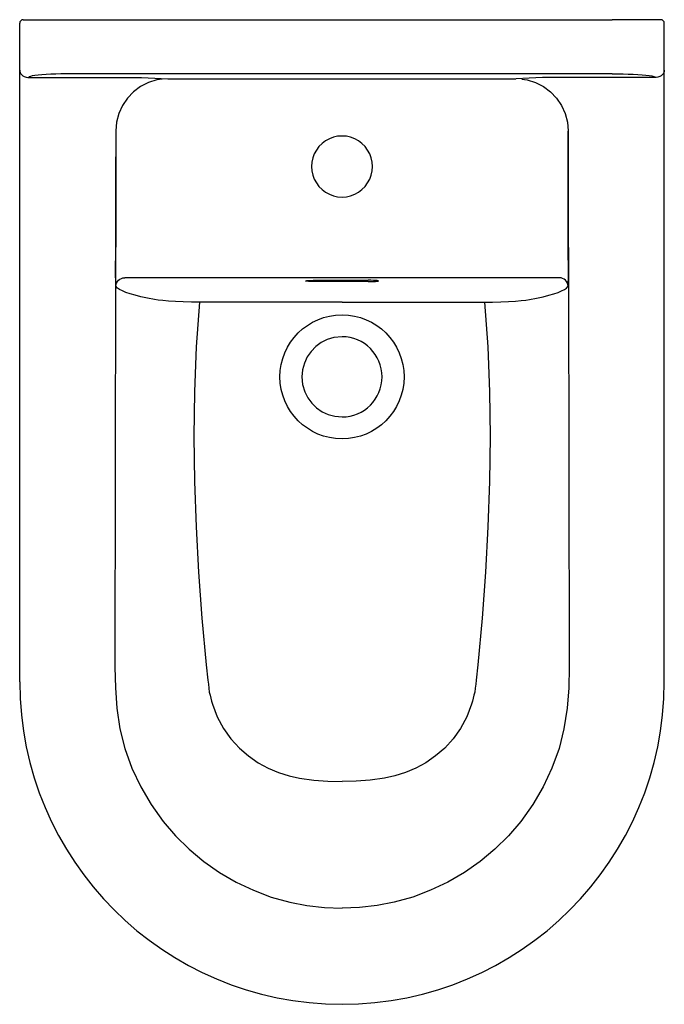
# Model space of a CAD drawing. Header units: millimetres. Extents: x 188.08 to 188.45, y 160.875 to 161.44.
import ezdxf

# ---------------------------------------------------------------- set-up
doc = ezdxf.new("R2010")
doc.units = ezdxf.units.MM
doc.layers.add('SANINDUSA', color=3, linetype='Continuous')

msp = doc.modelspace()

# ---------------------------------------------------------------- linework, layer by layer
at = {"layer": 'SANINDUSA'}
for p, q in [((188.08031, 161.41178), (188.08031, 161.438)), ((188.08231, 161.44), (188.11031, 161.44)), ((188.11031, 161.44), (188.42031, 161.44)), ((188.44831, 161.44), (188.42031, 161.44)), ((188.45031, 161.41178), (188.45031, 161.438)), ((188.08031, 161.41108), (188.08031, 161.41178)), ((188.08031, 161.06), (188.08031, 161.41108)), ((188.45031, 161.41108), (188.45031, 161.41178)), ((188.45031, 161.06), (188.45031, 161.41108)), ((188.08533, 161.4069), (188.14185, 161.4069)), ((188.42031, 161.40899), (188.11031, 161.40899)), ((188.16548, 161.40597), (188.36513, 161.40597)), ((188.44528, 161.4069), (188.38876, 161.4069)), ((188.39005, 161.29195), (188.14057, 161.29195)), ((188.25031, 161.29048), (188.28031, 161.29048)), ((188.28031, 161.28975), (188.25031, 161.28975))]:
    msp.add_line(p, q, dxfattribs=at)
at = {"layer": 'SANINDUSA', "flags": 128}
for points in [[(188.08031, 161.41108), (188.08039, 161.41034), (188.08062, 161.40962), (188.081, 161.40895), (188.08152, 161.40835), (188.08216, 161.40783), (188.0829, 161.40742)], [(188.45031, 161.41108), (188.45023, 161.41034), (188.44999, 161.40962), (188.44961, 161.40895), (188.44909, 161.40835), (188.44845, 161.40783), (188.44772, 161.40742)], [(188.0829, 161.40742), (188.08411, 161.40702), (188.08502, 161.40691), (188.08532, 161.4069)], [(188.11031, 161.40899), (188.10714, 161.40897), (188.10402, 161.40892), (188.101, 161.40883), (188.09814, 161.40871), (188.09546, 161.40856), (188.09303, 161.40838), (188.09088, 161.40818), (188.08904, 161.40795), (188.08755, 161.40771), (188.08642, 161.40745), (188.08568, 161.40718), (188.08533, 161.4069)], [(188.16212, 161.40592), (188.15897, 161.4054), (188.15416, 161.40391), (188.14967, 161.40163), (188.14562, 161.39861), (188.14213, 161.39495), (188.1393, 161.39074), (188.13722, 161.38612), (188.13594, 161.38121), (188.13551, 161.37615)], [(188.14185, 161.4069), (188.146, 161.40687), (188.15014, 161.40678), (188.15411, 161.40665), (188.15793, 161.40649), (188.16539, 161.4061), (188.16541, 161.4061)], [(188.38876, 161.4069), (188.38462, 161.40687), (188.38047, 161.40678), (188.37651, 161.40665), (188.37268, 161.40649), (188.36523, 161.4061), (188.3652, 161.4061)], [(188.3685, 161.40592), (188.37165, 161.4054), (188.37646, 161.40391), (188.38095, 161.40163), (188.385, 161.39861), (188.38849, 161.39495), (188.39132, 161.39074), (188.3934, 161.38612), (188.39467, 161.38121), (188.39511, 161.37615)], [(188.42031, 161.40899), (188.42348, 161.40897), (188.4266, 161.40892), (188.42961, 161.40883), (188.43248, 161.40871), (188.43515, 161.40856), (188.43758, 161.40838), (188.43973, 161.40818), (188.44157, 161.40795), (188.44307, 161.40771), (188.4442, 161.40745), (188.44494, 161.40718), (188.44528, 161.4069)], [(188.44772, 161.40742), (188.44651, 161.40702), (188.44559, 161.40691), (188.4453, 161.4069)], [(188.13551, 161.37615), (188.13549, 161.36615), (188.13541, 161.32615), (188.13533, 161.2927)], [(188.13538, 161.29678), (188.13541, 161.30678), (188.13552, 161.34678), (188.13559, 161.37604)], [(188.39523, 161.29678), (188.3952, 161.30678), (188.39509, 161.34678), (188.39503, 161.37604)], [(188.39511, 161.37615), (188.39513, 161.36615), (188.39521, 161.32615), (188.39528, 161.2927)], [(188.26531, 161.33825), (188.2678, 161.33843), (188.27024, 161.33896), (188.27258, 161.33983), (188.27477, 161.34103), (188.27677, 161.34252), (188.27853, 161.34429), (188.28003, 161.34629), (188.28123, 161.34848), (188.2821, 161.35082), (188.28263, 161.35326), (188.28281, 161.35575), (188.28263, 161.35824), (188.2821, 161.36068), (188.28123, 161.36301), (188.28003, 161.36521), (188.27853, 161.3672), (188.27677, 161.36897), (188.27477, 161.37047), (188.27258, 161.37166), (188.27024, 161.37253), (188.2678, 161.37307), (188.26531, 161.37324), (188.26282, 161.37307), (188.26038, 161.37253), (188.25804, 161.37166), (188.25585, 161.37047), (188.25385, 161.36897), (188.25208, 161.3672), (188.25059, 161.36521), (188.24939, 161.36301), (188.24852, 161.36068), (188.24799, 161.35824), (188.24781, 161.35575), (188.24799, 161.35326), (188.24852, 161.35082), (188.24939, 161.34848), (188.25059, 161.34629), (188.25208, 161.34429), (188.25385, 161.34252), (188.25585, 161.34103), (188.25804, 161.33983), (188.26038, 161.33896), (188.26282, 161.33843), (188.26531, 161.33825)], [(188.13539, 161.29247), (188.13538, 161.29469), (188.13538, 161.29678)], [(188.39523, 161.29247), (188.39524, 161.29469), (188.39523, 161.29678)], [(188.13533, 161.2927), (188.13508, 161.18059), (188.13495, 161.06847), (188.13521, 161.05666), (188.13611, 161.04484), (188.13788, 161.03315), (188.14075, 161.02173), (188.14477, 161.01059), (188.14982, 160.99983), (188.15582, 160.98956), (188.1627, 160.97992), (188.16981, 160.97162), (188.17762, 160.96393), (188.18605, 160.95691), (188.19499, 160.95064), (188.20448, 160.94513), (188.21443, 160.94043), (188.22474, 160.93657), (188.2353, 160.9336), (188.2452, 160.93167), (188.25523, 160.9305), (188.26531, 160.93011)], [(188.13557, 161.287), (188.13548, 161.28775), (188.13542, 161.28955), (188.1354, 161.29088), (188.13539, 161.29247)], [(188.13557, 161.287), (188.13568, 161.28796), (188.13597, 161.28889), (188.13643, 161.28975), (188.13705, 161.2905), (188.13781, 161.29111), (188.13867, 161.29157), (188.1396, 161.29185), (188.14057, 161.29195)], [(188.39528, 161.2927), (188.39554, 161.18059), (188.39566, 161.06847), (188.39541, 161.05666), (188.39451, 161.04484), (188.39273, 161.03315), (188.38987, 161.02173), (188.38584, 161.01059), (188.3808, 160.99983), (188.3748, 160.98956), (188.36792, 160.97992), (188.3608, 160.97162), (188.35299, 160.96393), (188.34457, 160.95691), (188.33562, 160.95064), (188.32614, 160.94513), (188.31618, 160.94043), (188.30587, 160.93657), (188.29531, 160.9336), (188.28542, 160.93167), (188.27538, 160.9305), (188.26531, 160.93011)], [(188.39504, 161.287), (188.39494, 161.28796), (188.39465, 161.28889), (188.39418, 161.28975), (188.39356, 161.2905), (188.39281, 161.29111), (188.39195, 161.29157), (188.39102, 161.29185), (188.39005, 161.29195)], [(188.39504, 161.287), (188.39514, 161.28775), (188.3952, 161.28955), (188.39522, 161.29088), (188.39523, 161.29247)], [(188.15776, 161.27941), (188.15364, 161.28022), (188.14993, 161.28104), (188.14662, 161.28186), (188.14374, 161.28269), (188.14128, 161.28352), (188.13925, 161.28434), (188.13763, 161.28518), (188.13644, 161.28601), (188.13557, 161.287)], [(188.25031, 161.28975), (188.24875, 161.28976), (188.24731, 161.2898), (188.24607, 161.28986), (188.24511, 161.28993), (188.24451, 161.29002), (188.24431, 161.29012), (188.24451, 161.29021), (188.24511, 161.2903), (188.24607, 161.29038), (188.24731, 161.29043), (188.24875, 161.29047), (188.25031, 161.29048)], [(188.28031, 161.28975), (188.28186, 161.28976), (188.28331, 161.2898), (188.28455, 161.28986), (188.2855, 161.28993), (188.2861, 161.29002), (188.28631, 161.29012), (188.2861, 161.29021), (188.2855, 161.2903), (188.28455, 161.29038), (188.28331, 161.29043), (188.28186, 161.29047), (188.28031, 161.29048)], [(188.37286, 161.27941), (188.37698, 161.28022), (188.38069, 161.28104), (188.38399, 161.28186), (188.38688, 161.28269), (188.38933, 161.28352), (188.39137, 161.28434), (188.39298, 161.28518), (188.39418, 161.28601), (188.39504, 161.287)], [(188.18348, 161.27786), (188.18348, 161.27786), (188.17897, 161.27795), (188.17419, 161.2781), (188.16975, 161.27829), (188.16578, 161.27853), (188.1624, 161.2788), (188.1597, 161.27909), (188.15776, 161.27941), (188.15776, 161.27941)], [(188.34713, 161.27786), (188.34713, 161.27786), (188.35165, 161.27795), (188.35643, 161.2781), (188.36087, 161.27829), (188.36483, 161.27853), (188.36821, 161.2788), (188.37091, 161.27909), (188.37286, 161.27941), (188.37286, 161.27941)], [(188.18348, 161.27786), (188.18166, 161.2522), (188.18065, 161.22651), (188.18035, 161.20076), (188.18067, 161.17494), (188.18154, 161.14902), (188.18291, 161.12295), (188.18481, 161.09662), (188.18735, 161.06977), (188.18832, 161.06094), (188.18859, 161.05862), (188.18886, 161.05632), (188.18914, 161.05406), (188.18955, 161.0523), (188.18996, 161.05058), (188.19042, 161.04889), (188.19092, 161.04722), (188.19373, 161.03998), (188.19731, 161.03332), (188.20157, 161.02729), (188.20638, 161.022), (188.21158, 161.0175), (188.21719, 161.01362), (188.223, 161.0105), (188.2289, 161.00806), (188.23489, 161.00619), (188.24096, 161.00482), (188.24909, 161.00363), (188.25715, 161.00303), (188.26531, 161.00286)], [(188.26531, 161.2779), (188.2454, 161.27789), (188.21443, 161.27786), (188.18349, 161.27786)], [(188.26531, 161.2779), (188.28522, 161.27789), (188.31619, 161.27786), (188.34713, 161.27786)], [(188.34713, 161.27786), (188.34896, 161.2522), (188.34997, 161.22651), (188.35027, 161.20076), (188.34995, 161.17494), (188.34908, 161.14902), (188.3477, 161.12295), (188.34581, 161.09662), (188.34327, 161.06977), (188.3423, 161.06094), (188.34203, 161.05862), (188.34176, 161.05632), (188.34147, 161.05406), (188.34107, 161.0523), (188.34065, 161.05058), (188.3402, 161.04889), (188.33969, 161.04722), (188.33689, 161.03998), (188.3333, 161.03332), (188.32904, 161.02729), (188.32424, 161.022), (188.31903, 161.0175), (188.31343, 161.01362), (188.30762, 161.0105), (188.30171, 161.00806), (188.29572, 161.00619), (188.28965, 161.00482), (188.28153, 161.00363), (188.27347, 161.00303), (188.26531, 161.00286)], [(188.26531, 161.25805), (188.26056, 161.25755), (188.25684, 161.25643), (188.25337, 161.25471), (188.25023, 161.25242), (188.24753, 161.24963), (188.24533, 161.24645), (188.2437, 161.24294), (188.24266, 161.23902), (188.24231, 161.23497), (188.24273, 161.23068), (188.24394, 161.22655), (188.24567, 161.22308), (188.24796, 161.21994), (188.25074, 161.21725), (188.25392, 161.21506), (188.25742, 161.21345), (188.26113, 161.21243), (188.26531, 161.21205)]]:
    msp.add_lwpolyline(points, dxfattribs=at)
at = {"layer": 'SANINDUSA'}
msp.add_circle((188.26531, 161.23505), 0.03559, dxfattribs=at)
for centre, radius, start, end in [((188.08231, 161.438), 0.002, 90, 180), ((188.44831, 161.438), 0.002, 0, 90), ((188.26531, 161.23505), 0.023, 270, 90), ((188.26531, 161.06), 0.185, 180, 0)]:
    msp.add_arc(centre, radius, start, end, dxfattribs=at)

doc.saveas('drawing.dxf')
